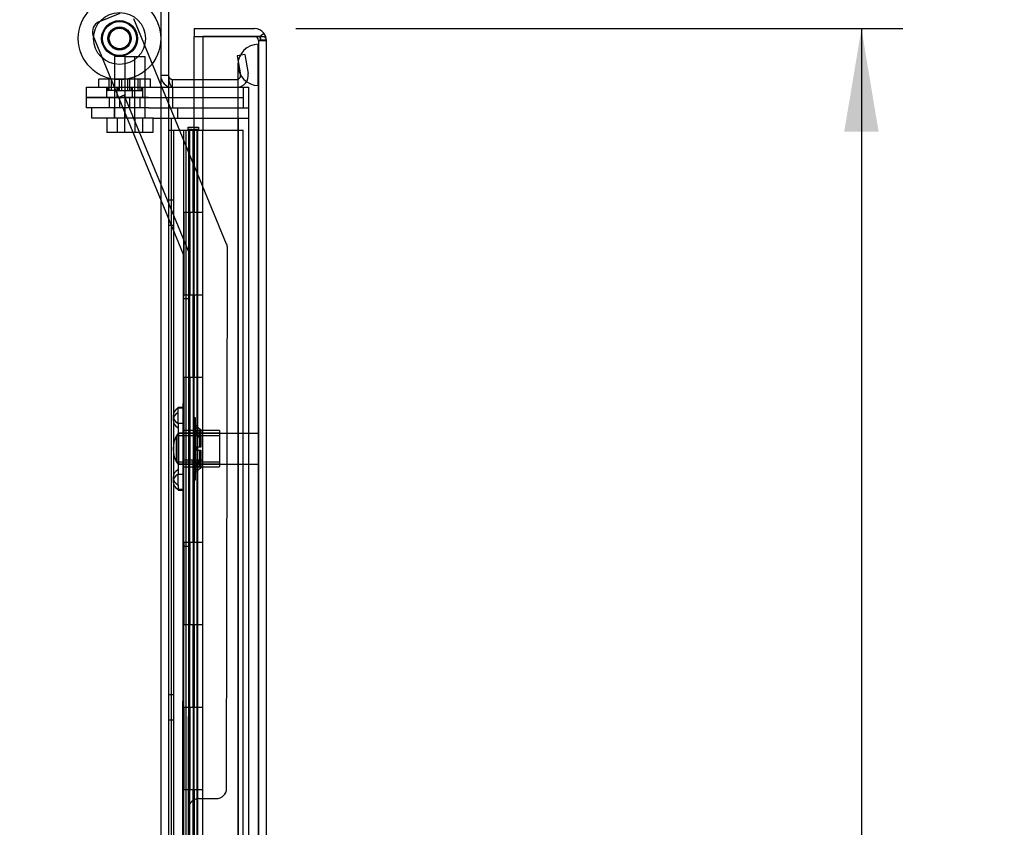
# Model space of a CAD drawing. Header units: inches. Extents: x 1 to 240, y -1 to 159.
# Tile 10 of 26: x 13 to 25, y 85 to 95. Entities that reach past the tile are written whole.
import ezdxf
from ezdxf.enums import TextEntityAlignment as Align
from ezdxf.lldxf.tags import DXFTag

# ---------------------------------------------------------------- set-up
doc = ezdxf.new("R2010")
doc.units = ezdxf.units.IN
doc.header["$MEASUREMENT"] = 0
for name, color, linetype in [('COM54746-20', 7, 'Continuous'), ('COM70096', 7, 'Continuous'), ('COM70099', 7, 'Continuous'), ('COM70219', 7, 'Continuous'), ('COM70668-1', 7, 'Continuous'), ('COM70738-3', 7, 'Continuous'), ('COM70839-9', 7, 'Continuous'), ('COM71168-1', 7, 'Continuous'), ('Default', 7, 'Continuous'), ('GSK86006', 7, 'Continuous'), ('NTS16540', 7, 'Continuous'), ('NTS18147', 7, 'Continuous'), ('ROL87452', 7, 'Continuous'), ('RVT17786', 7, 'Continuous'), ('SCC180005', 7, 'Continuous'), ('STD26265', 7, 'Continuous'), ('WAF25376', 7, 'Continuous'), ('WAM30038', 7, 'Continuous')]:
    doc.layers.add(name, color=color, linetype=linetype)
doc.styles.add('SEACAD_Times_New_Roman', font='times.ttf')
tags = doc.linetypes.add('HIDDEN2', pattern=[0.1875, 0.125, -0.0625]).pattern_tags.tags
tags[6:7] = [DXFTag(74, 4), DXFTag(75, 0), DXFTag(340, '0'), DXFTag(46, 0.0), DXFTag(50, 0.0), DXFTag(44, 0.0), DXFTag(45, 0.0)]
tags[4:5] = [DXFTag(74, 4), DXFTag(75, 0), DXFTag(340, '0'), DXFTag(46, 0.0), DXFTag(50, 0.0), DXFTag(44, 0.0), DXFTag(45, 0.0)]
doc.dimstyles.new('HAMMOND_(STH_-_240x160)', dxfattribs={"dimtxt": 1, "dimasz": 1.25, "dimexe": 0.5, "dimexo": 0.5, "dimgap": 0.25, "dimtad": 0, "dimtih": 1, "dimtoh": 1, "dimzin": 0, "dimdsep": 46, "dimtxsty": 'SEACAD_Times_New_Roman', "dimblk1": '_SE_FILLED', "dimblk2": '_SE_FILLED', "dimsah": 1, "dimcen": 0.5, "dimadec": 0, "dimazin": 0, "dimtfac": 0.8, "dimtofl": 0, "dimtmove": 0, "dimatfit": 3, "dimfxl": 1, "dimtolj": 1, "dimtzin": 0, "dimarcsym": 0})

# ---------------------------------------------------------------- blocks, each defined once
blk = doc.blocks.new('SE2')
at = {"layer": 'COM54746-20', "color": 7, "linetype": 'Continuous'}
for p, q in [((14.705, 93.18), (14.917, 93.18)), ((14.917, 93.18), (15.12, 93.18)), ((14.917, 92.18), (14.917, 93.18)), ((14.941, 93.189), (14.941, 93.215)), ((14.941, 93.215), (14.991, 93.215)), ((14.991, 93.189), (14.941, 93.189)), ((14.953, 93.189), (14.953, 93.18)), ((14.991, 93.215), (15.016, 93.215)), ((14.991, 93.189), (15.016, 93.189)), ((15.016, 93.215), (15.066, 93.215)), ((15.066, 93.189), (15.016, 93.189)), ((15.053, 93.18), (15.053, 93.189)), ((15.066, 93.215), (15.066, 93.189)), ((15.12, 92.18), (15.12, 93.18)), ((15.12, 92.18), (14.917, 92.18)), ((15.12, 92.18), (14.917, 92.18)), ((14.917, 91.18), (14.917, 92.18)), ((15.12, 91.18), (15.12, 92.18)), ((15.12, 91.18), (14.917, 91.18)), ((15.12, 91.18), (14.917, 91.18)), ((14.917, 90.18), (14.917, 91.18)), ((15.12, 90.18), (15.12, 91.18)), ((15.12, 90.18), (14.917, 90.18)), ((15.12, 90.18), (14.917, 90.18)), ((14.917, 89.18), (14.917, 90.18)), ((15.12, 89.18), (15.12, 90.18)), ((15.12, 89.18), (14.917, 89.18)), ((15.12, 89.18), (14.917, 89.18)), ((14.917, 88.18), (14.917, 89.18)), ((15.12, 88.18), (15.12, 89.18)), ((15.12, 88.18), (14.917, 88.18)), ((15.12, 88.18), (14.917, 88.18)), ((14.917, 87.18), (14.917, 88.18)), ((15.12, 87.18), (15.12, 88.18)), ((15.12, 87.18), (14.917, 87.18)), ((15.12, 87.18), (14.917, 87.18)), ((14.917, 86.18), (14.917, 87.18)), ((15.12, 86.18), (15.12, 87.18)), ((15.12, 86.18), (14.917, 86.18)), ((15.12, 86.18), (14.917, 86.18)), ((14.917, 85.18), (14.917, 86.18)), ((15.12, 85.18), (15.12, 86.18)), ((15.12, 85.18), (14.917, 85.18)), ((15.12, 85.18), (14.917, 85.18)), ((14.917, 84.18), (14.917, 85.18)), ((15.12, 84.18), (15.12, 85.18))]:
    blk.add_line(p, q, dxfattribs=at)
at = {"layer": 'COM54746-20', "color": 7, "linetype": 'HIDDEN2'}
for p, q in [((14.767, 73.18), (14.767, 93.18)), ((14.886, 93.18), (14.886, 92.18)), ((14.886, 93.18), (14.886, 92.18)), ((14.891, 92.18), (14.891, 93.18)), ((14.948, 93.18), (14.948, 92.18)), ((14.953, 93.18), (14.953, 73.18)), ((14.962, 92.18), (14.962, 93.18)), ((15.003, 92.18), (15.003, 93.18)), ((15.008, 93.18), (15.008, 92.18)), ((15.014, 93.18), (15.014, 92.18)), ((15.053, 73.18), (15.053, 93.18)), ((15.058, 92.18), (15.058, 93.18)), ((15.12, 93.18), (15.608, 93.18)), ((15.608, 73.18), (15.608, 93.18)), ((14.767, 92.332), (14.705, 92.332)), ((14.917, 92.18), (14.886, 92.18)), ((14.886, 92.18), (14.886, 91.18)), ((14.917, 92.18), (14.886, 92.18)), ((14.886, 92.18), (14.886, 91.18)), ((14.891, 92.18), (14.891, 91.18)), ((14.948, 92.18), (14.948, 91.18)), ((14.962, 92.18), (14.962, 91.18)), ((15.003, 92.18), (15.003, 91.18)), ((15.008, 91.18), (15.008, 92.18)), ((15.014, 91.18), (15.014, 92.18)), ((15.058, 91.18), (15.058, 92.18)), ((14.705, 92.028), (14.767, 92.028)), ((14.917, 91.18), (14.886, 91.18)), ((14.917, 91.18), (14.886, 91.18)), ((14.886, 91.18), (14.886, 90.18)), ((14.886, 91.18), (14.886, 90.18)), ((14.891, 90.18), (14.891, 91.18)), ((14.948, 91.18), (14.948, 90.18)), ((14.962, 90.18), (14.962, 91.18)), ((15.003, 90.18), (15.003, 91.18)), ((15.008, 91.18), (15.008, 90.18)), ((15.014, 91.18), (15.014, 90.18)), ((15.058, 90.18), (15.058, 91.18)), ((14.917, 90.18), (14.886, 90.18)), ((14.886, 90.18), (14.886, 89.18)), ((14.917, 90.18), (14.886, 90.18)), ((14.886, 90.18), (14.886, 89.18)), ((14.891, 90.18), (14.891, 89.18)), ((14.948, 90.18), (14.948, 89.18)), ((14.962, 90.18), (14.962, 89.18)), ((15.003, 90.18), (15.003, 89.18)), ((15.008, 89.18), (15.008, 90.18)), ((15.014, 89.18), (15.014, 90.18)), ((15.058, 89.18), (15.058, 90.18)), ((14.917, 89.18), (14.886, 89.18)), ((14.917, 89.18), (14.886, 89.18)), ((14.886, 89.18), (14.886, 88.18)), ((14.886, 89.18), (14.886, 88.18)), ((14.891, 88.18), (14.891, 89.18)), ((14.948, 89.18), (14.948, 88.18)), ((14.962, 88.18), (14.962, 89.18)), ((15.003, 88.18), (15.003, 89.18)), ((15.008, 89.18), (15.008, 88.18)), ((15.014, 89.18), (15.014, 88.18)), ((15.058, 88.18), (15.058, 89.18)), ((14.917, 88.18), (14.886, 88.18)), ((14.886, 88.18), (14.886, 87.18)), ((14.917, 88.18), (14.886, 88.18)), ((14.886, 88.18), (14.886, 87.18)), ((14.891, 88.18), (14.891, 87.18)), ((14.948, 88.18), (14.948, 87.18)), ((14.962, 88.18), (14.962, 87.18)), ((15.003, 88.18), (15.003, 87.18)), ((15.008, 87.18), (15.008, 88.18)), ((15.014, 87.18), (15.014, 88.18)), ((15.058, 87.18), (15.058, 88.18)), ((14.917, 87.18), (14.886, 87.18)), ((14.917, 87.18), (14.886, 87.18)), ((14.886, 87.18), (14.886, 86.18)), ((14.886, 87.18), (14.886, 86.18)), ((14.891, 86.18), (14.891, 87.18)), ((14.948, 87.18), (14.948, 86.18)), ((14.962, 86.18), (14.962, 87.18)), ((15.003, 86.18), (15.003, 87.18)), ((15.008, 87.18), (15.008, 86.18)), ((15.014, 87.18), (15.014, 86.18)), ((15.058, 86.18), (15.058, 87.18)), ((14.767, 86.332), (14.705, 86.332)), ((14.917, 86.18), (14.886, 86.18)), ((14.886, 86.18), (14.886, 85.18)), ((14.917, 86.18), (14.886, 86.18)), ((14.886, 86.18), (14.886, 85.18)), ((14.891, 86.18), (14.891, 85.18)), ((14.948, 86.18), (14.948, 85.18)), ((14.962, 86.18), (14.962, 85.18)), ((15.003, 86.18), (15.003, 85.18)), ((15.008, 85.18), (15.008, 86.18)), ((15.014, 85.18), (15.014, 86.18)), ((15.058, 85.18), (15.058, 86.18)), ((14.705, 86.028), (14.767, 86.028)), ((14.917, 85.18), (14.886, 85.18)), ((14.917, 85.18), (14.886, 85.18)), ((14.886, 85.18), (14.886, 84.18)), ((14.886, 85.18), (14.886, 84.18)), ((14.891, 84.18), (14.891, 85.18)), ((14.948, 85.18), (14.948, 84.18)), ((14.962, 84.18), (14.962, 85.18)), ((15.003, 84.18), (15.003, 85.18)), ((15.008, 85.18), (15.008, 84.18)), ((15.014, 85.18), (15.014, 84.18)), ((15.058, 84.18), (15.058, 85.18))]:
    blk.add_line(p, q, dxfattribs=at)
at = {"layer": 'COM70096', "color": 7, "linetype": 'HIDDEN2'}
for p, q in [((13.711, 93.574), (13.711, 93.699)), ((13.711, 93.699), (14.461, 93.699)), ((13.954, 93.699), (13.954, 93.574)), ((14.079, 93.699), (14.079, 93.574)), ((14.267, 93.574), (14.267, 93.699)), ((14.392, 93.574), (14.392, 93.699)), ((14.461, 93.699), (14.751, 93.699)), ((14.753, 93.699), (14.753, 93.574)), ((15.529, 93.699), (15.61, 93.699)), ((15.61, 93.699), (15.61, 93.574)), ((14.461, 93.574), (13.711, 93.574)), ((14.461, 93.574), (15.61, 93.574))]:
    blk.add_line(p, q, dxfattribs=at)
at = {"layer": 'COM70096', "color": 7, "linetype": 'Continuous'}
blk.add_line((14.751, 93.699), (14.753, 93.699), dxfattribs=at)
at = {"layer": 'COM70099', "color": 7, "linetype": 'HIDDEN2'}
for p, q in [((13.773, 93.324), (13.773, 93.449)), ((14.047, 93.449), (14.047, 93.324)), ((14.172, 93.449), (14.172, 93.324)), ((14.297, 93.324), (14.297, 93.449)), ((14.422, 93.324), (14.422, 93.449)), ((14.523, 93.449), (15.672, 93.449)), ((14.815, 93.449), (14.815, 93.324)), ((14.523, 93.324), (13.773, 93.324)), ((14.523, 93.324), (15.672, 93.324))]:
    blk.add_line(p, q, dxfattribs=at)
at = {"layer": 'COM70219', "color": 7, "linetype": 'HIDDEN2'}
for p, q in [((15.791, 93.971), (15.793, 94.22)), ((15.793, 94.22), (15.793, 93.721)), ((15.793, 94.22), (15.794, 94.22)), ((15.794, 94.22), (15.794, 93.721)), ((15.545, 93.971), (15.545, 93.721)), ((15.791, 93.971), (15.791, 93.721)), ((15.793, 93.722), (15.791, 93.971)), ((15.545, 93.721), (15.545, 72.64)), ((15.791, 93.721), (15.791, 72.64)), ((15.794, 93.722), (15.793, 93.722)), ((15.793, 93.721), (15.793, 72.64)), ((15.794, 93.721), (15.794, 72.64))]:
    blk.add_line(p, q, dxfattribs=at)
blk.add_arc((15.795, 93.971), 0.25, 90, 270, dxfattribs=at)
at = {"layer": 'COM70668-1', "color": 7, "linetype": 'HIDDEN2'}
for p, q in [((14.61, 94.931), (14.61, 71.217)), ((15.629, 94.096), (15.536, 94.079)), ((15.629, 94.096), (15.669, 93.867)), ((15.536, 94.079), (15.576, 93.851)), ((14.705, 93.842), (14.61, 93.842)), ((14.705, 93.842), (14.61, 93.842)), ((14.753, 93.699), (14.753, 93.794)), ((15.12, 93.794), (15.529, 93.794)), ((14.753, 93.699), (14.753, 93.699)), ((15.12, 93.699), (15.529, 93.699)), ((15.12, 93.699), (15.672, 93.699)), ((15.672, 93.699), (15.672, 72.449))]:
    blk.add_line(p, q, dxfattribs=at)
at = {"layer": 'COM70668-1', "color": 7, "linetype": 'Continuous'}
for p, q in [((14.705, 94.931), (14.705, 71.217)), ((14.753, 93.794), (15.12, 93.794)), ((14.753, 93.699), (15.12, 93.699)), ((14.753, 93.699), (15.12, 93.699))]:
    blk.add_line(p, q, dxfattribs=at)
at = {"layer": 'COM70668-1', "color": 7, "linetype": 'HIDDEN2'}
for centre, radius, start, end in [((15.529, 93.842), 0.143, 270, 10), ((15.529, 93.842), 0.048, 270, 10), ((14.753, 93.842), 0.143, 180, 270), ((14.753, 93.842), 0.143, 180, 270)]:
    blk.add_arc(centre, radius, start, end, dxfattribs=at)
at = {"layer": 'COM70668-1', "color": 7, "linetype": 'Continuous'}
blk.add_arc((14.753, 93.842), 0.048, 180, 270, dxfattribs=at)
blk.add_ellipse((14.753, 93.842), major_axis=(0, -0.143), ratio=0.335664, start_param=4.712389, end_param=6.283185, dxfattribs=at)
at = {"layer": 'COM70738-3', "color": 7, "linetype": 'HIDDEN2'}
for p, q in [((14.735, 93.324), (14.735, 72.824)), ((15.547, 93.324), (15.547, 72.824))]:
    blk.add_line(p, q, dxfattribs=at)
at = {"layer": 'COM70839-9', "color": 7, "linetype": 'HIDDEN2'}
for p, q in [((13.859, 94.491), (14.119, 94.598)), ((13.859, 94.491), (14.119, 94.598)), ((15.409, 91.798), (14.282, 94.53)), ((15.409, 91.798), (14.282, 94.53)), ((14.887, 91.67), (13.791, 94.328)), ((14.887, 91.67), (13.791, 94.328)), ((14.165, 93.604), (14.101, 93.577)), ((14.165, 93.604), (14.101, 93.577)), ((14.957, 91.684), (14.165, 93.604)), ((14.957, 91.684), (14.165, 93.604)), ((15.408, 85.199), (15.419, 91.75)), ((15.419, 91.75), (15.419, 91.75)), ((14.875, 83.825), (14.887, 91.67)), ((14.887, 91.67), (14.887, 91.67)), ((14.947, 84.95), (14.957, 91.684)), ((14.957, 91.684), (14.957, 91.684)), ((14.957, 91.136), (14.887, 91.136)), ((14.957, 91.136), (14.887, 91.136)), ((14.882, 88.136), (14.952, 88.136)), ((14.882, 88.136), (14.952, 88.136)), ((15.072, 85.074), (15.283, 85.074)), ((15.072, 85.074), (15.283, 85.074)), ((14.945, 83.937), (14.947, 84.95))]:
    blk.add_line(p, q, dxfattribs=at)
blk.add_circle((14.11, 94.291), 0.129, dxfattribs=at)
blk.add_circle((14.11, 94.291), 0.129, dxfattribs=at)
for centre, start, end in [((13.907, 94.376), 112.4186, 202.4186), ((13.907, 94.376), 112.4186, 202.4186), ((15.294, 91.75), 359.9066, 22.4186), ((15.294, 91.75), 359.9066, 22.4186), ((15.283, 85.199), 269.9066, 359.9066), ((15.283, 85.199), 269.9066, 359.9066), ((15.072, 84.949), 89.9066, 179.9066), ((15.072, 84.949), 89.9066, 179.9066)]:
    blk.add_arc(centre, 0.125, start, end, dxfattribs=at)
at = {"layer": 'COM71168-1', "color": 7, "linetype": 'Continuous'}
for p, q in [((15.015, 94.411), (15.015, 94.316)), ((15.015, 94.411), (15.747, 94.411)), ((15.81, 94.316), (15.861, 94.355)), ((15.015, 93.794), (15.015, 94.316)), ((15.015, 94.316), (15.12, 94.316)), ((15.015, 94.316), (15.747, 94.316)), ((15.12, 94.316), (15.12, 93.18)), ((15.747, 94.316), (15.12, 94.316)), ((15.747, 94.316), (15.747, 94.316)), ((15.81, 94.316), (15.747, 94.316)), ((15.747, 94.316), (15.861, 94.316)), ((15.89, 94.268), (15.89, 94.269)), ((15.89, 94.268), (15.89, 72.092)), ((15.89, 94.268), (15.89, 94.268))]:
    blk.add_line(p, q, dxfattribs=at)
at = {"layer": 'COM71168-1', "color": 7, "linetype": 'HIDDEN2'}
for p, q in [((15.747, 94.316), (15.747, 94.316)), ((15.795, 94.268), (15.795, 72.092)), ((15.795, 94.268), (15.89, 94.268)), ((15.89, 94.268), (15.795, 94.268)), ((15.015, 72.354), (15.015, 93.794))]:
    blk.add_line(p, q, dxfattribs=at)
at = {"layer": 'COM71168-1', "color": 7, "linetype": 'Continuous'}
for start, end in [(37.5036, 90), (0.1561, 37.5036), (0, 0.0762)]:
    blk.add_arc((15.747, 94.268), 0.143, start, end, dxfattribs=at)
at = {"layer": 'COM71168-1', "color": 7, "linetype": 'HIDDEN2'}
for start, end in [(0.2269, 90), (0.2269, 90), (0, 0.2269)]:
    blk.add_arc((15.747, 94.268), 0.048, start, end, dxfattribs=at)
for points, knots in [([(15.89, 94.269), (15.882, 94.269), (15.875, 94.269), (15.867, 94.269), (15.859, 94.269), (15.851, 94.269), (15.843, 94.269), (15.84, 94.269), (15.838, 94.269), (15.835, 94.269), (15.834, 94.269), (15.832, 94.27), (15.83, 94.27), (15.829, 94.27), (15.828, 94.27), (15.827, 94.271), (15.826, 94.271), (15.825, 94.271), (15.825, 94.272), (15.824, 94.272), (15.824, 94.273), (15.823, 94.273), (15.822, 94.275), (15.822, 94.277), (15.821, 94.279), (15.82, 94.283), (15.82, 94.287), (15.819, 94.291), (15.818, 94.296), (15.816, 94.3), (15.815, 94.304), (15.814, 94.308), (15.812, 94.312), (15.81, 94.316)], [0, 0, 0, 0, 0.177326, 0.177326, 0.177326, 0.361936, 0.361936, 0.361936, 0.415585, 0.415585, 0.415585, 0.453863, 0.453863, 0.453863, 0.484573, 0.484573, 0.484573, 0.502992, 0.502992, 0.502992, 0.521366, 0.521366, 0.521366, 0.589423, 0.589423, 0.589423, 0.722321, 0.722321, 0.722321, 0.860756, 0.860756, 0.860756, 1, 1, 1, 1]), ([(15.81, 94.316), (15.813, 94.309), (15.816, 94.301), (15.819, 94.29), (15.82, 94.286), (15.821, 94.281), (15.821, 94.279), (15.822, 94.276), (15.822, 94.275), (15.823, 94.273), (15.824, 94.272), (15.825, 94.271), (15.827, 94.27), (15.829, 94.27), (15.831, 94.27), (15.835, 94.269), (15.838, 94.269), (15.846, 94.269), (15.851, 94.269), (15.868, 94.268), (15.879, 94.268), (15.89, 94.268)], [0, 0, 0, 0, 0.25, 0.25, 0.375, 0.375, 0.4375, 0.4375, 0.46875, 0.46875, 0.5, 0.5, 0.53125, 0.53125, 0.5625, 0.5625, 0.625, 0.625, 0.75, 0.75, 1, 1, 1, 1])]:
    blk.add_open_spline(points, degree=3, knots=knots, dxfattribs=at)
at = {"layer": 'COM71168-1', "color": 7, "linetype": 'Continuous'}
blk.add_open_spline([(15.861, 94.316), (15.87, 94.308), (15.878, 94.3), (15.885, 94.288), (15.887, 94.284), (15.89, 94.276), (15.89, 94.272), (15.89, 94.268)], degree=3, knots=[0, 0, 0, 0, 0.5, 0.5, 0.75, 0.75, 1, 1, 1, 1], dxfattribs=at)
at = {"layer": 'GSK86006', "color": 7, "linetype": 'HIDDEN2'}
for p, q in [((13.711, 93.449), (13.711, 93.574)), ((13.711, 93.574), (14.461, 93.574)), ((13.985, 93.574), (13.985, 93.449)), ((14.11, 93.574), (14.11, 93.449)), ((14.235, 93.449), (14.235, 93.574)), ((14.36, 93.449), (14.36, 93.574)), ((14.461, 93.574), (15.61, 93.574)), ((14.753, 93.574), (14.753, 93.449)), ((15.61, 93.574), (15.61, 93.449)), ((14.461, 93.449), (13.711, 93.449)), ((14.461, 93.449), (15.61, 93.449))]:
    blk.add_line(p, q, dxfattribs=at)
at = {"layer": 'NTS16540', "color": 7, "linetype": 'HIDDEN2'}
for p, q in [((13.985, 93.799), (13.86, 93.799)), ((13.86, 93.699), (13.86, 93.799)), ((14.485, 93.799), (13.985, 93.799)), ((13.985, 93.699), (13.985, 93.799)), ((13.985, 93.659), (13.985, 93.799)), ((14.01, 93.799), (14.01, 93.659)), ((14.11, 93.659), (14.11, 93.799)), ((14.135, 93.799), (14.135, 93.659)), ((14.211, 93.659), (14.211, 93.799)), ((14.235, 93.659), (14.235, 93.799)), ((14.336, 93.659), (14.336, 93.799)), ((14.36, 93.659), (14.36, 93.799)), ((14.36, 93.699), (14.36, 93.799)), ((14.485, 93.699), (14.485, 93.799)), ((13.964, 93.699), (13.964, 93.669)), ((14.099, 93.659), (13.974, 93.659)), ((14.089, 93.699), (14.089, 93.669)), ((14.099, 93.659), (14.372, 93.659)), ((14.257, 93.669), (14.257, 93.699)), ((14.382, 93.669), (14.382, 93.699))]:
    blk.add_line(p, q, dxfattribs=at)
for centre, start, end in [((13.974, 93.669), 180, 270), ((14.099, 93.669), 180, 270), ((14.247, 93.669), 270, 0), ((14.372, 93.669), 270, 0)]:
    blk.add_arc(centre, 0.01, start, end, dxfattribs=at)
at = {"layer": 'NTS18147', "color": 7, "linetype": 'HIDDEN2'}
for p, q in [((14.821, 89.812), (14.821, 89.816)), ((14.884, 89.816), (14.821, 89.816)), ((14.821, 89.812), (14.884, 89.812)), ((14.821, 89.757), (14.821, 89.812)), ((14.884, 89.812), (14.884, 89.816)), ((14.884, 89.623), (14.884, 89.812)), ((14.759, 89.717), (14.759, 89.663)), ((14.821, 89.623), (14.821, 89.757)), ((14.821, 89.623), (14.821, 89.505)), ((14.884, 89.623), (14.821, 89.623)), ((14.884, 89.505), (14.884, 89.623)), ((14.821, 89.505), (14.884, 89.505)), ((14.821, 89.127), (14.821, 89.505)), ((15.321, 89.504), (14.821, 89.504)), ((15.321, 89.473), (14.821, 89.473)), ((15.321, 89.536), (14.884, 89.536)), ((14.884, 89.127), (14.884, 89.505)), ((15.321, 89.536), (15.321, 89.096)), ((14.821, 89.16), (15.321, 89.16)), ((15.321, 89.129), (14.821, 89.129)), ((14.821, 89.127), (14.821, 89.01)), ((14.884, 89.127), (14.821, 89.127)), ((14.884, 89.01), (14.884, 89.127)), ((14.884, 89.096), (15.321, 89.096)), ((14.759, 88.97), (14.759, 88.915)), ((14.821, 89.01), (14.884, 89.01)), ((14.821, 88.875), (14.821, 89.01)), ((14.884, 88.821), (14.884, 89.01)), ((14.821, 88.875), (14.821, 88.821)), ((14.821, 88.821), (14.821, 88.816)), ((14.884, 88.821), (14.821, 88.821)), ((14.821, 88.816), (14.884, 88.816)), ((14.884, 88.821), (14.884, 88.816))]:
    blk.add_line(p, q, dxfattribs=at)
blk.add_arc((15.077, 89.316), 0.318, 143.6338, 216.3662, dxfattribs=at)
for centre in [(15.077, 89.717), (15.077, 89.663), (15.077, 88.97), (15.077, 88.915)]:
    blk.add_ellipse(centre, major_axis=(0.318, 0), ratio=0.5, start_param=2.506883, end_param=3.776302, dxfattribs=at)
at = {"layer": 'ROL87452', "color": 7, "linetype": 'HIDDEN2'}
for radius in [0.5, 0.5, 0.206, 0.206]:
    blk.add_circle((14.11, 94.291), radius, dxfattribs=at)
at = {"layer": 'RVT17786', "color": 7, "linetype": 'HIDDEN2'}
for radius in [0.217, 0.217, 0.125, 0.125]:
    blk.add_circle((14.11, 94.291), radius, dxfattribs=at)
at = {"layer": 'SCC180005', "color": 7, "linetype": 'HIDDEN2'}
for p, q in [((14.174, 94.074), (14.049, 94.074)), ((14.049, 94.074), (14.049, 93.324)), ((14.174, 94.074), (14.42, 94.074)), ((14.174, 94.074), (14.174, 93.324)), ((14.295, 93.324), (14.295, 94.074)), ((14.42, 93.324), (14.42, 94.074)), ((13.956, 93.324), (13.956, 93.15)), ((14.081, 93.324), (14.081, 93.15)), ((14.172, 93.324), (14.172, 93.15)), ((14.297, 93.324), (14.297, 93.15)), ((14.388, 93.324), (14.388, 93.15)), ((14.513, 93.324), (14.513, 93.15)), ((14.081, 93.15), (13.956, 93.15)), ((14.297, 93.15), (14.081, 93.15)), ((14.513, 93.15), (14.297, 93.15))]:
    blk.add_line(p, q, dxfattribs=at)
at = {"layer": 'STD26265', "color": 7, "linetype": 'HIDDEN2'}
for p, q in [((14.83, 89.501), (14.795, 89.466)), ((14.795, 89.466), (14.795, 89.166)), ((14.83, 89.131), (14.83, 89.501)), ((15.795, 89.501), (14.83, 89.501)), ((14.795, 89.166), (14.83, 89.131)), ((14.83, 89.131), (15.795, 89.131))]:
    blk.add_line(p, q, dxfattribs=at)
at = {"layer": 'WAF25376', "color": 7, "linetype": 'HIDDEN2'}
for radius in [0.315, 0.315, 0.14, 0.14]:
    blk.add_circle((14.11, 94.291), radius, dxfattribs=at)
at = {"layer": 'WAM30038', "color": 7, "linetype": 'HIDDEN2'}
for p, q in [((15.009, 88.941), (15.009, 89.691)), ((15.033, 89.691), (15.009, 89.691)), ((15.033, 88.941), (15.033, 89.691)), ((15.033, 89.602), (15.009, 89.602)), ((15.016, 89.584), (15.009, 89.591)), ((15.038, 89.523), (15.009, 89.523)), ((15.016, 89.518), (15.081, 89.477)), ((15.081, 89.452), (15.016, 89.493)), ((15.038, 89.523), (15.038, 89.523)), ((15.097, 89.49), (15.052, 89.518)), ((15.052, 89.493), (15.097, 89.465)), ((15.097, 89.544), (15.081, 89.526)), ((15.081, 89.526), (15.081, 89.477)), ((15.081, 89.477), (15.097, 89.49)), ((15.097, 89.465), (15.081, 89.452)), ((15.081, 89.452), (15.081, 89.334)), ((15.097, 89.544), (15.097, 89.49)), ((15.097, 89.465), (15.097, 89.334)), ((15.009, 89.333), (15.016, 89.334)), ((15.052, 89.334), (15.016, 89.334)), ((15.097, 89.334), (15.052, 89.334)), ((15.016, 89.299), (15.009, 89.3)), ((15.052, 89.299), (15.016, 89.299)), ((15.052, 89.299), (15.097, 89.299)), ((15.081, 89.299), (15.081, 89.18)), ((15.097, 89.299), (15.097, 89.167)), ((15.009, 89.109), (15.038, 89.109)), ((15.016, 89.139), (15.081, 89.18)), ((15.081, 89.155), (15.016, 89.114)), ((15.097, 89.167), (15.052, 89.139)), ((15.052, 89.114), (15.097, 89.142)), ((15.081, 89.18), (15.097, 89.167)), ((15.081, 89.155), (15.081, 89.106)), ((15.097, 89.142), (15.081, 89.155)), ((15.081, 89.106), (15.097, 89.088)), ((15.097, 89.142), (15.097, 89.088)), ((15.009, 89.042), (15.016, 89.048)), ((15.009, 89.03), (15.033, 89.03)), ((15.009, 88.941), (15.033, 88.941))]:
    blk.add_line(p, q, dxfattribs=at)
for centre, radius, start, end in [((15.62, 90.222), 0.854, 226.5547, 228.2901), ((15.051, 89.316), 0.0182, 87.1609, 177.9942), ((15.051, 89.317), 0.0181, 181.7718, 273.073), ((15.617, 88.413), 0.85, 131.7058, 133.4493)]:
    blk.add_arc(centre, radius, start, end, dxfattribs=at)
for points, knots in [([(15.081, 89.526), (15.061, 89.544), (15.04, 89.562), (15.02, 89.58), (15.019, 89.582), (15.017, 89.583), (15.016, 89.584)], [0, 0, 0, 0, 0.926871, 0.926871, 0.926871, 1, 1, 1, 1]), ([(15.052, 89.584), (15.054, 89.583), (15.056, 89.581), (15.058, 89.579), (15.071, 89.567), (15.084, 89.556), (15.097, 89.544)], [0, 0, 0, 0, 0.141448, 0.141448, 0.141448, 1, 1, 1, 1]), ([(15.033, 89.518), (15.033, 89.516), (15.033, 89.514), (15.036, 89.509), (15.038, 89.506), (15.043, 89.5), (15.047, 89.496), (15.052, 89.493)], [0, 0, 0, 0, 0.25, 0.25, 0.5, 0.5, 1, 1, 1, 1]), ([(15.052, 89.518), (15.05, 89.52), (15.047, 89.521), (15.043, 89.522), (15.041, 89.523), (15.039, 89.523), (15.039, 89.523), (15.038, 89.523)], [0, 0, 0, 0, 0.25, 0.25, 0.5, 0.5, 0.5626015, 0.5626015, 0.5626015, 0.5626015]), ([(15.016, 89.048), (15.017, 89.049), (15.019, 89.051), (15.02, 89.052), (15.04, 89.07), (15.061, 89.088), (15.081, 89.106)], [0, 0, 0, 0, 0.073129, 0.073129, 0.073129, 1, 1, 1, 1]), ([(15.052, 89.139), (15.05, 89.137), (15.047, 89.136), (15.043, 89.132), (15.041, 89.13), (15.038, 89.126), (15.036, 89.124), (15.033, 89.119), (15.033, 89.116), (15.033, 89.114)], [0, 0, 0, 0, 0.25, 0.25, 0.5, 0.5, 0.75, 0.75, 1, 1, 1, 1]), ([(15.038, 89.109), (15.039, 89.109), (15.039, 89.109), (15.043, 89.109), (15.047, 89.111), (15.052, 89.114)], [0.4389304, 0.4389304, 0.4389304, 0.4389304, 0.5, 0.5, 1, 1, 1, 1]), ([(15.097, 89.088), (15.084, 89.076), (15.071, 89.065), (15.058, 89.054), (15.056, 89.052), (15.054, 89.05), (15.052, 89.048)], [0, 0, 0, 0, 0.858552, 0.858552, 0.858552, 1, 1, 1, 1])]:
    blk.add_open_spline(points, degree=3, knots=knots, dxfattribs=at)
blk = doc.blocks.new('DMBLK4793')
at = {"layer": 'Default', "linetype": 'Continuous'}
for points in [[(8.05, 99.301), (6.8, 99.093), (8.05, 98.884)], [(14.64, 99.301), (14.64, 98.884), (15.89, 99.093)]]:
    blk.add_hatch(color=7, dxfattribs=at).paths.add_polyline_path(points)
at = {"layer": 'Default', "color": 7, "linetype": 'Continuous'}
for p, q in [((6.8, 93.094), (6.8, 99.593)), ((15.89, 94.768), (15.89, 99.593)), ((6.8, 99.093), (9.668, 99.093)), ((13.022, 99.093), (15.89, 99.093))]:
    blk.add_line(p, q, dxfattribs=at)
at = {"layer": 'Default', "color": 7, "linetype": 'Continuous', "style": 'SEACAD_Times_New_Roman'}
blk.add_text('9.09', height=1, dxfattribs=at).set_placement((10.018, 99.593), align=Align.TOP_LEFT)
blk = doc.blocks.new('_SE_FILLED')
at = {"color": 0}
blk.add_line((0, 0), (-1, 0), dxfattribs=at)
blk.add_solid([(0, 0), (-1, -0.1665), (-1, 0.1665), (0, 0)], dxfattribs=at)
blk = doc.blocks.new('DMBLK4797')
at = {"layer": 'Default', "linetype": 'Continuous'}
for points in [[(23.315, 93.161), (23.107, 94.411), (22.898, 93.161)], [(23.315, 73.199), (22.898, 73.199), (23.107, 71.949)]]:
    blk.add_hatch(color=7, dxfattribs=at).paths.add_polyline_path(points)
at = {"layer": 'Default', "color": 7, "linetype": 'Continuous'}
for p, q in [((16.247, 94.411), (23.607, 94.411)), ((23.107, 94.411), (23.107, 84.03)), ((23.107, 81.18), (23.107, 71.949)), ((15.881, 71.949), (23.607, 71.949))]:
    blk.add_line(p, q, dxfattribs=at)
at = {"layer": 'Default', "color": 7, "linetype": 'Continuous', "style": 'SEACAD_Times_New_Roman'}
for s, p in [('22.46', (21.401, 83.68)), ('DOOR', (21.01, 82.18))]:
    blk.add_text(s, height=1, dxfattribs=at).set_placement(p, align=Align.TOP_LEFT)

msp = doc.modelspace()

# ---------------------------------------------------------------- block references
at = {"layer": 'Default'}
msp.add_blockref('SE2', (0, 0), dxfattribs=at)

# ---------------------------------------------------------------- dimensions: what is measured, and where the dimension line sits
at = {"layer": 'Default', "color": 7, "linetype": 'Continuous'}
dim = msp.add_linear_dim(base=(15.89, 99.093), p1=(6.8, 92.594), p2=(15.89, 94.268), text='\\A1;<>', dimstyle='HAMMOND_(STH_-_240x160)', dxfattribs=at)
dim.commit()
dim.dimension.update_dxf_attribs({"geometry": 'DMBLK4793', "text_midpoint": (11.345, 99.093), "dimtype": 160})
dim = msp.add_linear_dim(base=(23.107, 71.949), p1=(15.747, 94.411), p2=(15.381, 71.949), angle=90, text='\\A1;<>\\PDOOR', dimstyle='HAMMOND_(STH_-_240x160)', dxfattribs=at)
dim.commit()
dim.dimension.update_dxf_attribs({"geometry": 'DMBLK4797', "text_midpoint": (23.107, 83.18), "dimtype": 160})

doc.saveas('drawing.dxf')
